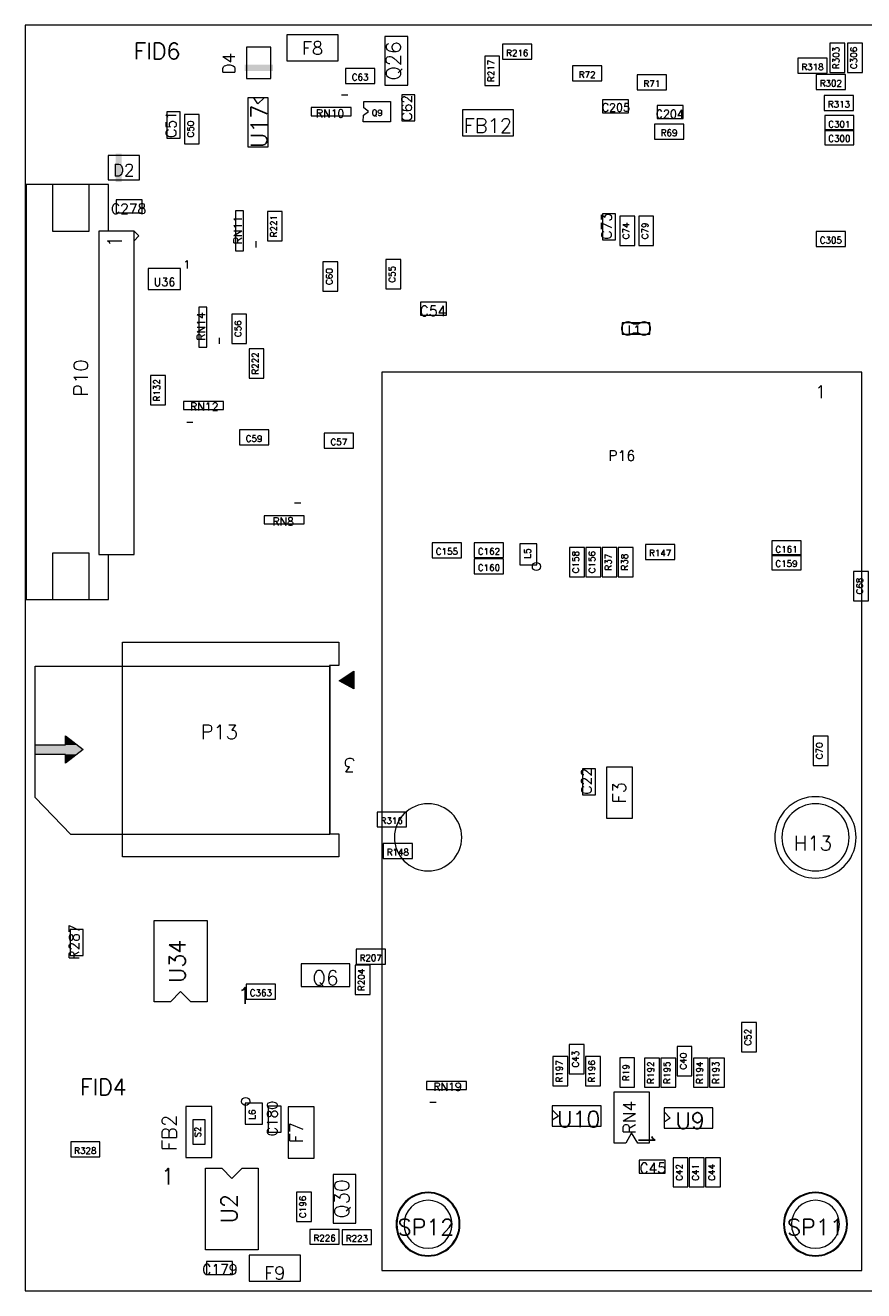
# Model space of a CAD drawing. Header units: inches. Extents: x -817 to -717, y -673.7 to -592.1.
# Tile 1 of 2: x -817 to -764.6, y -671.1 to -592.1. Entities that reach past the tile are written whole.
import ezdxf
from ezdxf.enums import TextEntityAlignment as Align

# ---------------------------------------------------------------- set-up
doc = ezdxf.new("R2010")
doc.units = ezdxf.units.IN
doc.header["$MEASUREMENT"] = 0
doc.layers.get('0').update_dxf_attribs({"lineweight": 0})
for name, color, linetype, lineweight, true_color in [('ASSEMBLY_OUTLIN', 17, 'Continuous', 0, 0x7f3f3f), ('ASSEMBLY_REF_DE', 17, 'Continuous', 0, 0x7f3f3f), ('BOARD_OUTLINE', 1, 'Continuous', 0, 0xff0000)]:
    doc.layers.add(name, color=color, linetype=linetype, lineweight=lineweight, true_color=true_color)
doc.styles.get("Standard").update_dxf_attribs({"font": 'TXT.SHX'})

# ---------------------------------------------------------------- blocks, each defined once
blk = doc.blocks.new('ROUND_1')
at = {"lineweight": 0, "ltscale": 25.4}
blk.add_circle((0, 0), 1.81, dxfattribs=at)

msp = doc.modelspace()

# ---------------------------------------------------------------- linework, layer by layer
at = {"layer": 'ASSEMBLY_OUTLIN', "linetype": 'Continuous', "lineweight": 0, "ltscale": 25.4}
for p, q in [((-796.852, -596.475), (-797.242, -596.475)), ((-802.566, -605.996), (-802.566, -605.607)), ((-779.117, -611.389), (-779.117, -611.389)), ((-778.961, -610.782), (-778.962, -610.782)), ((-778.961, -611.321), (-778.96, -611.32)), ((-778.736, -610.78), (-778.741, -610.782)), ((-778.74, -611.32), (-778.735, -611.322)), ((-778.588, -610.728), (-778.589, -610.728)), ((-804.852, -612.017), (-804.852, -611.627)), ((-806.909, -616.895), (-806.519, -616.895)), ((-799.788, -621.951), (-800.178, -621.951)), ((-791.716, -659.354), (-791.326, -659.354))]:
    msp.add_line(p, q, dxfattribs=at)
at = {"layer": 'ASSEMBLY_OUTLIN', "linetype": 'Continuous', "lineweight": 0, "ltscale": 25.4, "elevation": 0}
for points in [[(-797.449, -594.35), (-797.449, -592.724), (-800.65, -592.724), (-800.65, -594.35)], [(-793.101, -595.861), (-793.101, -592.813), (-794.524, -592.813), (-794.524, -595.861)], [(-765.804, -595.073), (-765.804, -593.243), (-766.734, -593.243), (-766.734, -595.073)], [(-764.703, -595.073), (-764.703, -593.243), (-765.633, -593.243), (-765.633, -595.073)], [(-801.644, -595.441), (-801.644, -593.481), (-803.164, -593.481), (-803.164, -595.441)], [(-787.364, -595.878), (-787.364, -594.049), (-788.294, -594.049), (-788.294, -595.878)], [(-785.347, -594.239), (-785.347, -593.309), (-787.176, -593.309), (-787.176, -594.239)], [(-795.162, -595.749), (-795.162, -594.819), (-796.992, -594.819), (-796.992, -595.749)], [(-780.975, -595.592), (-780.975, -594.662), (-782.805, -594.662), (-782.805, -595.592)], [(-766.901, -595.112), (-766.901, -594.182), (-768.731, -594.182), (-768.731, -595.112)], [(-776.936, -596.151), (-776.936, -595.221), (-778.766, -595.221), (-778.766, -596.151)], [(-765.758, -596.128), (-765.758, -595.198), (-767.588, -595.198), (-767.588, -596.128)], [(-801.821, -599.702), (-801.821, -596.654), (-803.091, -596.654), (-803.091, -599.702)], [(-795.882, -598.144), (-795.876, -597.743), (-795.546, -597.514), (-795.851, -597.286), (-795.851, -596.88), (-794.174, -596.88), (-794.174, -598.149)], [(-792.663, -598.082), (-792.663, -596.456), (-793.476, -596.456), (-793.476, -598.082)], [(-779.318, -597.593), (-779.318, -596.78), (-780.944, -596.78), (-780.944, -597.593)], [(-775.893, -597.94), (-775.893, -597.127), (-777.519, -597.127), (-777.519, -597.94)], [(-765.25, -597.44), (-765.25, -596.51), (-767.08, -596.51), (-767.08, -597.44)], [(-807.328, -599.16), (-807.328, -597.535), (-808.141, -597.535), (-808.141, -599.16)], [(-806.127, -599.517), (-806.127, -597.687), (-807.057, -597.687), (-807.057, -599.517)], [(-796.642, -597.765), (-796.642, -597.265), (-799.142, -597.265), (-799.142, -597.765)], [(-786.492, -599.028), (-786.492, -597.402), (-789.692, -597.402), (-789.692, -599.028)], [(-765.227, -598.691), (-765.227, -597.761), (-767.057, -597.761), (-767.057, -598.691)], [(-775.863, -599.226), (-775.863, -598.296), (-777.693, -598.296), (-777.693, -599.226)], [(-765.227, -599.58), (-765.227, -598.65), (-767.057, -598.65), (-767.057, -599.58)], [(-809.865, -601.78), (-809.865, -600.26), (-811.825, -600.26), (-811.825, -601.78)], [(-811.794, -604.97), (-811.792, -602.07), (-816.944, -602.07), (-816.944, -627.969), (-811.794, -627.969), (-811.794, -625.169), (-810.194, -625.169), (-810.194, -604.97)], [(-812.994, -604.97), (-812.994, -602.07), (-815.294, -602.07), (-815.294, -604.97)], [(-809.693, -603.835), (-809.693, -603.022), (-811.319, -603.022), (-811.319, -603.835)], [(-803.356, -606.206), (-803.356, -603.706), (-803.857, -603.706), (-803.857, -606.206)], [(-800.938, -605.575), (-800.938, -603.745), (-801.868, -603.745), (-801.868, -605.575)], [(-780.129, -605.511), (-780.129, -603.886), (-780.941, -603.886), (-780.941, -605.511)], [(-778.927, -605.868), (-778.927, -604.038), (-779.857, -604.038), (-779.857, -605.868)], [(-777.742, -605.872), (-777.742, -604.042), (-778.672, -604.042), (-778.672, -605.872)], [(-810.194, -625.169), (-810.194, -604.97), (-812.394, -604.97), (-812.394, -625.169)], [(-810.194, -604.97), (-809.894, -605.27), (-810.194, -605.57)], [(-765.758, -605.927), (-765.758, -604.997), (-767.587, -604.997), (-767.587, -605.927)], [(-807.305, -608.616), (-807.305, -607.316), (-809.307, -607.316), (-809.307, -608.616)], [(-797.466, -608.727), (-797.466, -606.897), (-798.396, -606.897), (-798.396, -608.727)], [(-793.537, -608.584), (-793.537, -606.754), (-794.467, -606.754), (-794.467, -608.584)], [(-805.642, -612.227), (-805.642, -609.727), (-806.143, -609.727), (-806.143, -612.227)], [(-790.678, -610.214), (-790.678, -609.401), (-792.304, -609.401), (-792.304, -610.214)], [(-803.164, -611.979), (-803.164, -610.149), (-804.094, -610.149), (-804.094, -611.979)], [(-777.978, -611.408), (-777.978, -610.697), (-779.706, -610.697), (-779.706, -611.408)], [(-802.088, -614.151), (-802.088, -612.321), (-803.018, -612.321), (-803.018, -614.151)], [(-764.731, -669.869), (-764.731, -613.77), (-794.731, -613.77), (-794.731, -669.869)], [(-808.237, -615.822), (-808.237, -613.992), (-809.167, -613.992), (-809.167, -615.822)], [(-804.619, -616.105), (-804.619, -615.605), (-807.119, -615.605), (-807.119, -616.105)], [(-801.788, -618.313), (-801.788, -617.383), (-803.618, -617.383), (-803.618, -618.313)], [(-796.489, -618.526), (-796.489, -617.596), (-798.319, -617.596), (-798.319, -618.526)], [(-799.578, -623.242), (-799.578, -622.741), (-802.078, -622.741), (-802.078, -623.242)], [(-789.738, -625.36), (-789.738, -624.43), (-791.568, -624.43), (-791.568, -625.36)], [(-787.113, -625.356), (-787.113, -624.426), (-788.943, -624.426), (-788.943, -625.356)], [(-785.038, -625.809), (-785.038, -624.489), (-786.108, -624.489), (-786.108, -625.809)], [(-782.066, -626.549), (-782.066, -624.719), (-782.996, -624.719), (-782.996, -626.549)], [(-781.05, -626.549), (-781.05, -624.719), (-781.98, -624.719), (-781.98, -626.549)], [(-780.034, -626.549), (-780.034, -624.719), (-780.964, -624.719), (-780.964, -626.549)], [(-779.018, -626.549), (-779.018, -624.719), (-779.948, -624.719), (-779.948, -626.549)], [(-776.422, -625.464), (-776.422, -624.534), (-778.252, -624.534), (-778.252, -625.464)], [(-768.529, -625.233), (-768.529, -624.303), (-770.359, -624.303), (-770.359, -625.233)], [(-812.994, -627.969), (-812.994, -625.069), (-815.294, -625.069), (-815.294, -627.969)], [(-787.113, -626.372), (-787.113, -625.442), (-788.943, -625.442), (-788.943, -626.372)], [(-768.529, -626.122), (-768.529, -625.192), (-770.359, -625.192), (-770.359, -626.122)], [(-764.331, -628.045), (-764.331, -626.215), (-765.261, -626.215), (-765.261, -628.045)], [(-810.916, -630.641), (-797.417, -630.641), (-797.417, -632.091), (-797.997, -632.091), (-797.997, -642.591), (-797.417, -642.591), (-797.417, -644.041), (-810.916, -644.041)], [(-797.977, -632.141), (-797.977, -642.641), (-814.15, -642.641), (-816.376, -640.341), (-816.376, -632.141)], [(-797.377, -633.041), (-796.477, -632.441), (-796.477, -633.541)], [(-816.376, -637.041), (-814.476, -637.041), (-814.476, -636.491), (-813.376, -637.341), (-814.476, -638.191), (-814.476, -637.641), (-816.376, -637.641)], [(-766.846, -638.332), (-766.846, -636.502), (-767.776, -636.502), (-767.776, -638.332)], [(-781.376, -640.163), (-781.376, -638.537), (-782.188, -638.537), (-782.188, -640.163)], [(-779.069, -641.632), (-779.069, -638.432), (-780.695, -638.432), (-780.695, -641.632)], [(-765.093, -642.823), (-765.103, -642.601), (-765.132, -642.382), (-765.18, -642.165), (-765.246, -641.954), (-765.331, -641.749), (-765.434, -641.553), (-765.553, -641.366), (-765.688, -641.19), (-765.837, -641.027), (-766.001, -640.877), (-766.176, -640.742), (-766.363, -640.623), (-766.56, -640.521), (-766.765, -640.436), (-766.976, -640.369), (-767.192, -640.321), (-767.412, -640.292), (-767.633, -640.283), (-767.855, -640.292), (-768.074, -640.321), (-768.291, -640.369), (-768.502, -640.436), (-768.707, -640.521), (-768.903, -640.623), (-769.09, -640.742), (-769.266, -640.877), (-769.429, -641.027), (-769.579, -641.19), (-769.714, -641.366), (-769.833, -641.553), (-769.935, -641.749), (-770.02, -641.954), (-770.087, -642.165), (-770.135, -642.382), (-770.164, -642.601), (-770.173, -642.823), (-770.164, -643.044), (-770.135, -643.264), (-770.087, -643.48), (-770.02, -643.691), (-769.935, -643.896), (-769.833, -644.093), (-769.714, -644.28), (-769.579, -644.455), (-769.429, -644.619), (-769.266, -644.768), (-769.09, -644.903), (-768.903, -645.022), (-768.707, -645.125), (-768.502, -645.209), (-768.291, -645.276), (-768.074, -645.324), (-767.855, -645.353), (-767.633, -645.363), (-767.412, -645.353), (-767.192, -645.324), (-766.976, -645.276), (-766.765, -645.209), (-766.56, -645.125), (-766.363, -645.022), (-766.176, -644.903), (-766.001, -644.768), (-765.837, -644.619), (-765.688, -644.455), (-765.553, -644.28), (-765.434, -644.093), (-765.331, -643.896), (-765.246, -643.691), (-765.18, -643.48), (-765.132, -643.264), (-765.103, -643.044)], [(-793.19, -642.168), (-793.19, -641.238), (-795.02, -641.238), (-795.02, -642.168)], [(-792.805, -644.133), (-792.805, -643.203), (-794.635, -643.203), (-794.635, -644.133)], [(-813.383, -650.195), (-813.383, -648.57), (-814.196, -648.57), (-814.196, -650.195)], [(-805.638, -648.009), (-805.638, -653.088), (-806.654, -653.088), (-807.289, -652.453), (-807.924, -653.088), (-808.94, -653.088), (-808.94, -648.009)], [(-794.501, -650.733), (-794.501, -649.803), (-796.331, -649.803), (-796.331, -650.733)], [(-796.719, -652.134), (-796.719, -650.711), (-799.767, -650.711), (-799.767, -652.134)], [(-795.459, -652.632), (-795.459, -650.802), (-796.389, -650.802), (-796.389, -652.632)], [(-801.363, -652.914), (-801.363, -651.984), (-803.193, -651.984), (-803.193, -652.914)], [(-771.316, -656.213), (-771.316, -654.383), (-772.246, -654.383), (-772.246, -656.213)], [(-782.083, -657.578), (-782.083, -655.748), (-783.013, -655.748), (-783.013, -657.578)], [(-775.352, -657.705), (-775.352, -655.875), (-776.282, -655.875), (-776.282, -657.705)], [(-783.099, -658.34), (-783.099, -656.51), (-784.029, -656.51), (-784.029, -658.34)], [(-781.067, -658.34), (-781.067, -656.51), (-781.997, -656.51), (-781.997, -658.34)], [(-778.932, -658.42), (-778.932, -656.59), (-779.862, -656.59), (-779.862, -658.42)], [(-777.38, -658.425), (-777.38, -656.595), (-778.31, -656.595), (-778.31, -658.425)], [(-776.364, -658.425), (-776.364, -656.595), (-777.294, -656.595), (-777.294, -658.425)], [(-774.332, -658.425), (-774.332, -656.595), (-775.262, -656.595), (-775.262, -658.425)], [(-773.316, -658.425), (-773.316, -656.595), (-774.246, -656.595), (-774.246, -658.425)], [(-789.426, -658.564), (-789.426, -658.064), (-791.926, -658.064), (-791.926, -658.564)], [(-778.015, -661.904), (-778.732, -661.905), (-779.128, -661.277), (-779.488, -661.905), (-780.215, -661.904), (-780.215, -658.704), (-778.015, -658.704)], [(-805.334, -662.816), (-805.334, -659.616), (-806.959, -659.616), (-806.959, -662.816)], [(-802.182, -660.729), (-802.182, -659.409), (-803.252, -659.409), (-803.252, -660.729)], [(-801.007, -661.222), (-801.007, -659.597), (-801.82, -659.597), (-801.82, -661.222)], [(-781.024, -660.854), (-781.024, -659.584), (-784.072, -659.584), (-784.072, -660.854)], [(-798.945, -662.853), (-798.945, -659.653), (-800.571, -659.653), (-800.571, -662.853)], [(-774.039, -660.981), (-774.039, -659.711), (-777.087, -659.711), (-777.087, -660.981)], [(-805.765, -661.978), (-805.765, -660.454), (-806.527, -660.454), (-806.527, -661.978)], [(-812.327, -662.768), (-812.327, -661.838), (-814.157, -661.838), (-814.157, -662.768)], [(-805.738, -668.561), (-805.738, -663.481), (-804.722, -663.481), (-804.087, -664.116), (-803.452, -663.481), (-802.436, -663.481), (-802.436, -668.561)], [(-777.013, -663.782), (-777.013, -662.969), (-778.639, -662.969), (-778.639, -663.782)], [(-775.602, -664.648), (-775.602, -662.818), (-776.532, -662.818), (-776.532, -664.648)], [(-774.586, -664.648), (-774.586, -662.818), (-775.516, -662.818), (-775.516, -664.648)], [(-773.57, -664.648), (-773.57, -662.818), (-774.5, -662.818), (-774.5, -664.648)], [(-796.338, -666.912), (-796.338, -663.864), (-797.76, -663.864), (-797.76, -666.912)], [(-799.121, -666.805), (-799.121, -664.975), (-800.051, -664.975), (-800.051, -666.805)], [(-797.38, -668.227), (-797.38, -667.297), (-799.21, -667.297), (-799.21, -668.227)], [(-795.363, -668.244), (-795.363, -667.314), (-797.193, -667.314), (-797.193, -668.244)], [(-799.81, -670.529), (-799.81, -668.903), (-803.011, -668.903), (-803.011, -670.529)], [(-804.054, -670.106), (-804.054, -669.294), (-805.68, -669.294), (-805.68, -670.106)]]:
    msp.add_lwpolyline(points, close=True, dxfattribs=at)
for points in [[(-802.075, -596.654), (-802.456, -597.035), (-802.71, -596.654)], [(-778.741, -610.782), (-778.961, -610.782), (-778.962, -610.782), (-778.995, -610.772), (-779.027, -610.761), (-779.058, -610.747), (-779.088, -610.731), (-779.118, -610.713), (-779.116, -610.714), (-779.146, -610.696), (-779.178, -610.68), (-779.21, -610.667), (-779.244, -610.657), (-779.278, -610.65), (-779.313, -610.646), (-779.348, -610.645), (-779.383, -610.647), (-779.418, -610.652), (-779.452, -610.66), (-779.486, -610.671), (-779.518, -610.684), (-779.549, -610.701), (-779.578, -610.72), (-779.606, -610.741), (-779.632, -610.765), (-779.655, -610.791), (-779.677, -610.819), (-779.695, -610.849), (-779.712, -610.88), (-779.725, -610.912), (-779.736, -610.946), (-779.743, -610.98), (-779.748, -611.015), (-779.749, -611.05), (-779.748, -611.085), (-779.744, -611.12), (-779.736, -611.154), (-779.726, -611.188), (-779.713, -611.22), (-779.697, -611.252), (-779.678, -611.281), (-779.657, -611.309), (-779.634, -611.335), (-779.608, -611.359), (-779.58, -611.381), (-779.551, -611.4), (-779.52, -611.417), (-779.488, -611.431), (-779.455, -611.442), (-779.42, -611.45), (-779.386, -611.455), (-779.351, -611.458), (-779.316, -611.457), (-779.281, -611.453), (-779.246, -611.446), (-779.213, -611.436), (-779.18, -611.423), (-779.148, -611.408), (-779.117, -611.389), (-779.117, -611.389), (-779.088, -611.371), (-779.058, -611.355), (-779.026, -611.341), (-778.994, -611.33), (-778.961, -611.321), (-778.96, -611.32), (-778.74, -611.32), (-778.735, -611.322), (-778.697, -611.331), (-778.66, -611.342), (-778.624, -611.357), (-778.589, -611.375), (-778.589, -611.375), (-778.56, -611.395), (-778.529, -611.413), (-778.497, -611.427), (-778.464, -611.439), (-778.429, -611.449), (-778.395, -611.455), (-778.359, -611.458), (-778.324, -611.458), (-778.289, -611.455), (-778.254, -611.448), (-778.22, -611.439), (-778.186, -611.427), (-778.154, -611.412), (-778.124, -611.394), (-778.095, -611.374), (-778.068, -611.351), (-778.043, -611.326), (-778.02, -611.299), (-777.999, -611.27), (-777.982, -611.24), (-777.967, -611.208), (-777.955, -611.174), (-777.945, -611.14), (-777.939, -611.105), (-777.936, -611.07), (-777.936, -611.035), (-777.939, -610.999), (-777.945, -610.965), (-777.954, -610.93), (-777.966, -610.897), (-777.981, -610.865), (-777.999, -610.834), (-778.019, -610.805), (-778.041, -610.778), (-778.066, -610.753), (-778.093, -610.73), (-778.122, -610.71), (-778.153, -610.692), (-778.185, -610.677), (-778.218, -610.664), (-778.252, -610.655), (-778.287, -610.649), (-778.322, -610.646), (-778.358, -610.645), (-778.393, -610.648), (-778.428, -610.654), (-778.462, -610.663), (-778.495, -610.675), (-778.528, -610.69), (-778.558, -610.707), (-778.588, -610.728), (-778.589, -610.728), (-778.624, -610.745), (-778.66, -610.76), (-778.698, -610.772), (-778.736, -610.78)], [(-784.072, -659.838), (-783.691, -660.219), (-784.072, -660.473)], [(-777.087, -659.965), (-776.706, -660.346), (-777.087, -660.6)]]:
    msp.add_lwpolyline(points, dxfattribs=at)
for points in [[(-793.931, -642.82, 1), (-789.731, -642.82, 1)], [(-769.731, -642.82, 1), (-765.531, -642.82, 1)], [(-793.827, -666.972, 1), (-789.839, -666.972, 1)], [(-793.781, -666.969, 1), (-789.881, -666.969, 1)], [(-769.627, -666.972, 1), (-765.639, -666.972, 1)], [(-769.581, -666.969, 1), (-765.681, -666.969, 1)], [(-793.331, -666.972, 1), (-790.334, -666.972, 1)], [(-769.132, -666.972, 1), (-766.135, -666.972, 1)]]:
    msp.add_lwpolyline(points, format="xyb", close=True, dxfattribs=at)
at = {"layer": 'ASSEMBLY_OUTLIN', "linetype": 'Continuous'}
for points in [[(-803.293, -594.969), (-803.293, -594.588), (-801.515, -594.969), (-801.515, -594.588)], [(-811.353, -601.909), (-811.353, -600.131), (-810.972, -601.909), (-810.972, -600.131)], [(-797.37, -633.041), (-796.48, -632.448), (-796.48, -633.041), (-796.48, -632.448)], [(-796.48, -633.535), (-797.37, -633.041), (-796.48, -633.535), (-796.48, -633.041)], [(-814.473, -637.041), (-814.473, -636.498), (-813.77, -637.041), (-814.473, -636.498)], [(-816.373, -637.341), (-816.373, -637.044), (-813.382, -637.341), (-813.766, -637.044)], [(-816.373, -637.637), (-816.373, -637.341), (-813.766, -637.637), (-813.382, -637.341)], [(-814.476, -637.044), (-814.473, -637.041), (-813.766, -637.044), (-813.77, -637.041)], [(-814.473, -637.641), (-814.476, -637.637), (-813.77, -637.641), (-813.766, -637.637)], [(-814.473, -638.183), (-814.473, -637.641), (-814.473, -638.183), (-813.77, -637.641)]]:
    msp.add_solid(points, dxfattribs=at)
at = {"layer": 'BOARD_OUTLINE', "linetype": 'Continuous', "lineweight": 0, "ltscale": 25.4, "elevation": 0}
msp.add_lwpolyline([(-716.994, -671.122), (-716.994, -592.124), (-816.992, -592.124), (-816.992, -671.122)], close=True, dxfattribs=at)

# ---------------------------------------------------------------- block references
at = {"layer": 'ASSEMBLY_OUTLIN', "linetype": 'Continuous', "xscale": 0.1406041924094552, "zscale": 3.182407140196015}
for p, yscale in [((-785.065, -625.911), 0.1406041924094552), ((-785.065, -625.911), 0.1406041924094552), ((-803.225, -659.307), 0.1406041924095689), ((-803.225, -659.307), 0.1406041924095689)]:
    msp.add_blockref('ROUND_1', p, dxfattribs=dict(at, yscale=yscale))

# ---------------------------------------------------------------- texts
at = {"layer": 'ASSEMBLY_OUTLIN', "linetype": 'Continuous'}
for s, height, rotation, p in [('1', 0.89, 90, (-811.417, -605.615)), ('3', 0.89, 180, (-796.732, -638.315)), ('1', 1.02, -90, (-778.168, -661.68))]:
    msp.add_text(s, height=height, rotation=rotation, dxfattribs=at).set_placement(p, align=Align.MIDDLE_CENTER)
for height, p in [(0.508, (-806.893, -607.051)), (0.8, (-767.306, -615.008)), (1.016, (-803.303, -652.696)), (1.016, (-808.09, -663.984))]:
    msp.add_text('1', height=height, dxfattribs=at).set_placement(p, align=Align.MIDDLE_CENTER)
at = {"layer": 'ASSEMBLY_REF_DE', "linetype": 'Continuous'}
for s, height, p in [('FID6', 1.016, (-808.76, -593.733)), ('F8', 0.8128, (-799.049, -593.542)), ('R216', 0.4, (-786.261, -593.851)), ('R318', 0.4, (-767.816, -594.723)), ('C63', 0.4, (-796.077, -595.36)), ('R72', 0.4, (-781.89, -595.203)), ('R71', 0.4, (-777.851, -595.762)), ('R302', 0.4, (-766.673, -595.739)), ('C205', 0.508, (-780.101, -597.253)), ('R313', 0.4, (-766.165, -597.051)), ('RN10', 0.5, (-797.952, -597.63)), ('Q9', 0.381, (-795.013, -597.587)), ('FB12', 0.889, (-788.092, -598.384)), ('C204', 0.508, (-776.736, -597.66)), ('R69', 0.4, (-776.778, -598.838)), ('C301', 0.4, (-766.142, -598.302)), ('C300', 0.4, (-766.142, -599.191)), ('D2', 0.762, (-810.845, -601.165)), ('C278', 0.635, (-810.536, -603.579)), ('C305', 0.4, (-766.673, -605.539)), ('U36', 0.508, (-808.3, -608.153)), ('C54', 0.635, (-791.521, -609.959)), ('L1', 0.508, (-778.964, -611.128)), ('RN12', 0.5, (-805.809, -615.93)), ('C59', 0.4, (-802.703, -617.924)), ('C57', 0.4, (-797.404, -618.137)), ('P16', 0.64, (-779.731, -618.992)), ('RN8', 0.5, (-800.888, -623.107)), ('C155', 0.4, (-790.653, -624.971)), ('C162', 0.4, (-788.028, -624.967)), ('R147', 0.4, (-777.337, -625.075)), ('C161', 0.4, (-769.444, -624.844)), ('C159', 0.4, (-769.444, -625.733)), ('C160', 0.4, (-788.028, -625.983)), ('P13', 0.89, (-804.876, -636.24)), ('R316', 0.4, (-794.105, -641.779)), ('R148', 0.4, (-793.72, -643.744)), ('R207', 0.4, (-795.416, -650.344)), ('Q6', 0.9144, (-798.243, -651.597)), ('C363', 0.4, (-802.278, -652.525)), ('FID4', 1.016, (-812.115, -658.413)), ('RN19', 0.5, (-790.616, -658.39)), ('U10', 1.016, (-782.421, -660.413)), ('U9', 1.016, (-775.461, -660.514)), ('R328', 0.4, (-813.242, -662.379)), ('C45', 0.635, (-777.796, -663.466)), ('R226', 0.4, (-798.295, -667.839)), ('R223', 0.4, (-796.278, -667.855)), ('C179', 0.635, (-804.837, -669.791)), ('F9', 0.8128, (-801.41, -670.021))]:
    msp.add_text(s, height=height, dxfattribs=at).set_placement(p, align=Align.MIDDLE_CENTER)
for s, height, p in [('Q26', 0.9144, (-793.987, -594.337)), ('D4', 0.762, (-804.276, -594.512)), ('R303', 0.4, (-766.345, -594.158)), ('C306', 0.4, (-765.244, -594.158)), ('R217', 0.4, (-787.905, -594.963)), ('C62', 0.635, (-793.16, -597.299)), ('C51', 0.635, (-807.886, -598.318)), ('U17', 1.016, (-802.396, -598.432)), ('C50', 0.4, (-806.668, -598.602)), ('RN11', 0.5, (-803.722, -604.897)), ('R221', 0.4, (-801.479, -604.66)), ('C73', 0.635, (-780.686, -604.669)), ('C74', 0.4, (-779.468, -604.953)), ('C79', 0.4, (-778.283, -604.957)), ('C60', 0.4, (-798.007, -607.812)), ('C55', 0.4, (-794.078, -607.669)), ('RN14', 0.5, (-806.008, -610.917)), ('C56', 0.4, (-803.705, -611.064)), ('R222', 0.4, (-802.63, -613.236)), ('P10', 0.89, (-813.524, -614.149)), ('R132', 0.4, (-808.778, -614.907)), ('L5', 0.4, (-785.621, -625.09)), ('C158', 0.4, (-782.607, -625.634)), ('C156', 0.4, (-781.591, -625.634)), ('R37', 0.4, (-780.575, -625.634)), ('R38', 0.4, (-779.56, -625.634)), ('C68', 0.4, (-764.872, -627.13)), ('C70', 0.4, (-767.387, -637.417)), ('C22', 0.635, (-781.933, -639.32)), ('F3', 0.8128, (-779.887, -640.032)), ('R287', 0.635, (-813.94, -649.353)), ('U34', 1.016, (-807.501, -650.566)), ('R204', 0.4, (-796.001, -651.717)), ('C52', 0.4, (-771.857, -655.298)), ('C43', 0.4, (-782.624, -656.663)), ('C40', 0.4, (-775.893, -656.79)), ('R197', 0.4, (-783.64, -657.425)), ('R196', 0.4, (-781.608, -657.425)), ('R19', 0.4, (-779.473, -657.505)), ('R192', 0.4, (-777.921, -657.51)), ('R195', 0.4, (-776.905, -657.51)), ('R194', 0.4, (-774.873, -657.51)), ('R193', 0.4, (-773.857, -657.51)), ('C180', 0.635, (-801.565, -660.38)), ('RN4', 0.762, (-779.26, -660.304)), ('FB2', 0.889, (-807.992, -661.267)), ('L6', 0.4, (-802.822, -660.128)), ('S2', 0.381, (-806.219, -661.216)), ('F7', 0.8128, (-800.063, -661.253)), ('C42', 0.4, (-776.143, -663.733)), ('C41', 0.4, (-775.127, -663.733)), ('C44', 0.4, (-774.111, -663.733)), ('Q30', 0.9144, (-797.223, -665.388)), ('U2', 1.016, (-804.263, -666.003)), ('C196', 0.4, (-799.662, -665.89))]:
    msp.add_text(s, height=height, rotation=90, dxfattribs=at).set_placement(p, align=Align.MIDDLE_CENTER)
for s, height, p in [('H13', 0.9, (-768.987, -642.733)), ('SP12', 1.016, (-793.731, -666.649)), ('SP11', 1.016, (-769.401, -666.649))]:
    msp.add_text(s, height=height, dxfattribs=at).set_placement(p, align=Align.TOP_LEFT)

doc.saveas('drawing.dxf')
